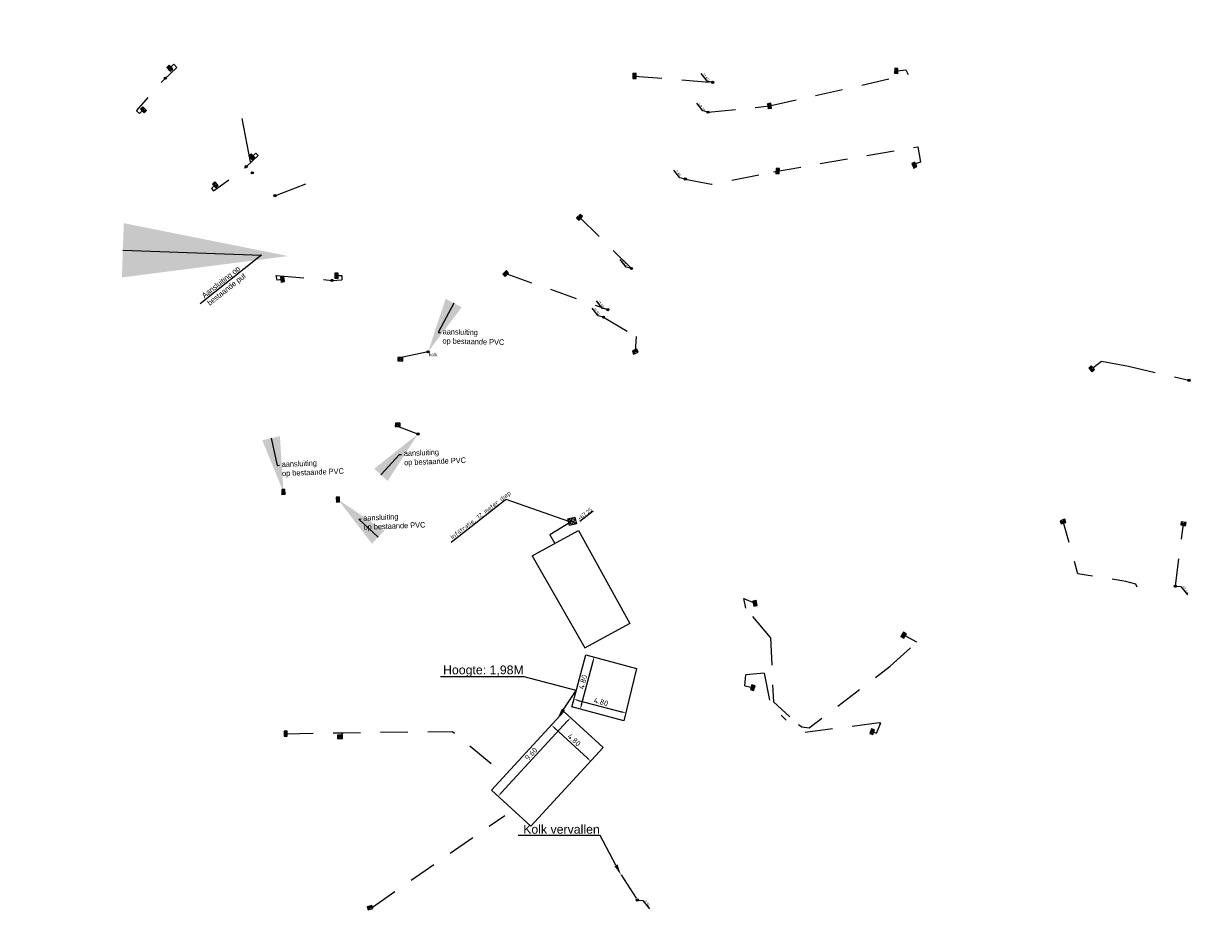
# Model space of a CAD drawing. Header units: inches. Extents: x 0 to 191500, y 0 to 342750.
# Tile 219 of 256: x 185740 to 185847, y 332750 to 332832. Entities that reach past the tile are written whole.
import ezdxf
from ezdxf import colors
from ezdxf.entities.mleader import LeaderData, LeaderLine
from ezdxf.enums import TextEntityAlignment as Align
from ezdxf.math import Vec2, Vec3

# ---------------------------------------------------------------- set-up
doc = ezdxf.new("R2010")
doc.units = ezdxf.units.IN
doc.header["$MEASUREMENT"] = 0
for name, pattern in [('RI-GWA_HUISAANSLUITING', [23, 4, -1.8, 2.6, -1.8, 4.6, -1.8, 4.6, -1.8]), ('RI-HWA_HUISAANSLUITING', [4.8, 3, -1.8]), ('RI-HWA_KOLKAANSLUITING', [4.3, 2.5, -1.8])]:
    doc.linetypes.add(name, pattern=pattern)
doc.layers.get('0').update_dxf_attribs({"lineweight": 20})
doc.layers.get('DefPoints').update_dxf_attribs({"lineweight": 20})
for name, color, linetype, lineweight in [('ECW', 150, 'Continuous', 20), ('N-WE-RI-GWA_HUISAANSLUITING_PVC_160-G', 30, 'RI-GWA_HUISAANSLUITING', 20), ('N-WE-RI-HWA-MAATVOERING-T25', 151, 'Continuous', 20), ('N-WE-RI-HWA_HUISAANSLUITING_PVC_160-G', 150, 'RI-HWA_HUISAANSLUITING', 20), ('N-WE-RI-HWA_INFILTRATIE', 4, 'Continuous', 20), ('N-WE-RI-HWA_KOLK-S', 150, 'Continuous', 20), ('N-WE-RI-HWA_KOLKAANSLUITING_PVC_160-G', 150, 'RI-HWA_KOLKAANSLUITING', 20), ('N-WE-RI-INLAAT', 7, 'Continuous', 20), ('Tekst algemeen', 7, 'Continuous', 20)]:
    doc.layers.add(name, color=color, linetype=linetype, lineweight=lineweight)
doc.layers.add('N-WE-RI-HWA_TRANSPORTLEIDING_TRANSPORTLEIDING_Beton400_IT', color=150, linetype='Continuous')
doc.styles.add('BAM', font='arial.ttf', dxfattribs={"height": 1.5})
doc.styles.add('ISO', font='isocpeur.ttf', dxfattribs={"height": 2.5})
doc.styles.add('NLCS-ISO', font='txt')
doc.styles.add('NLCS-ISO-M100-T25', font='txt', dxfattribs={"height": 0.25})
doc.styles.add('NLCS-ISO-M200-T25', font='txt', dxfattribs={"height": 0.5})
doc.dimstyles.new('M200T25-PIJL', dxfattribs={"dimscale": 0.2, "dimtxt": 2.5, "dimasz": 2, "dimexe": 1, "dimexo": 0.25, "dimgap": 0.75, "dimtad": 1, "dimzin": 0, "dimdsep": 46, "dimtxsty": 'NLCS-ISO', "dimcen": 0, "dimdle": 1, "dimse1": 1, "dimse2": 1, "dimclrt": 2, "dimazin": 0, "dimtfac": 1, "dimtdec": 4, "dimtmove": 2, "dimatfit": 3, "dimfxl": 1, "dimtolj": 1, "dimtzin": 0, "dimarcsym": 0})
picture_1 = doc.add_image_def('image1.ecw', size_in_pixel=(220000, 285000))

# ---------------------------------------------------------------- blocks, each defined once
blk = doc.blocks.new('N-SRI-KOLK_STRAAT_450X300-SO')
h = blk.add_hatch(color=256)
h.dxf.hatch_style = 1
h.paths.add_polyline_path([(0, 0.75), (-1.125, 1.5), (-1.125, 0)])
h.paths.add_polyline_path([(1.125, 1.5), (0, 0.75), (1.125, 0)])
for p, q in [((-1.125, 0), (1.125, 1.5)), ((1.125, 0), (-1.125, 1.5))]:
    blk.add_line(p, q)
at = {"flags": 128}
blk.add_lwpolyline([(-1.125, 0), (1.125, 0), (1.125, 1.5), (-1.125, 1.5)], close=True, dxfattribs=at)
blk = doc.blocks.new('*D5264')
at = {"layer": 'DefPoints', "color": 0, "transparency": 16777216}
for p in [(185787.96, 332770.16, 64.33), (185789.31, 332768.9), (185781.38, 332763.03, 64.33)]:
    blk.add_point(p, dxfattribs=at)
at = {"layer": 'N-WE-RI-HWA-MAATVOERING-T25', "color": 0, "lineweight": -2, "transparency": 16777216}
blk.add_line((185783, 332762.07), (185789.04, 332768.61), dxfattribs=at)
at = {"layer": 'N-WE-RI-HWA-MAATVOERING-T25', "color": 0, "transparency": 16777216}
for points in [[(185788.99, 332768.65), (185789.09, 332768.56), (185789.31, 332768.9)], [(185782.96, 332762.11), (185783.05, 332762.02), (185782.73, 332761.77)]]:
    blk.add_solid(points, dxfattribs=at)
at = {"layer": 'N-WE-RI-HWA-MAATVOERING-T25', "color": 0, "transparency": 16777216, "insert": (185785.73, 332765.61), "char_height": 0.5, "attachment_point": 5, "rotation": 47.2973, "style": 'NLCS-ISO'}
blk.add_mtext('\\A1;9.60', dxfattribs=at)
blk = doc.blocks.new('*D5265')
at = {"layer": 'DefPoints', "color": 0, "transparency": 16777216}
for p in [(185788.71, 332769.46, 64.33), (185792.28, 332766.19, 64.33), (185791.14, 332764.95)]:
    blk.add_point(p, dxfattribs=at)
at = {"layer": 'N-WE-RI-HWA-MAATVOERING-T25', "color": 0, "lineweight": -2, "transparency": 16777216}
blk.add_line((185787.87, 332767.95), (185790.85, 332765.22), dxfattribs=at)
at = {"layer": 'N-WE-RI-HWA-MAATVOERING-T25', "color": 0, "transparency": 16777216}
for points in [[(185787.92, 332768), (185787.83, 332767.9), (185787.58, 332768.22)], [(185790.89, 332765.27), (185790.8, 332765.17), (185791.14, 332764.95)]]:
    blk.add_solid(points, dxfattribs=at)
at = {"layer": 'N-WE-RI-HWA-MAATVOERING-T25', "color": 0, "transparency": 16777216, "insert": (185789.63, 332766.88), "char_height": 0.5, "attachment_point": 5, "rotation": 317.4954, "style": 'NLCS-ISO'}
blk.add_mtext('\\A1;4.80', dxfattribs=at)
blk = doc.blocks.new('*D5266')
at = {"layer": 'DefPoints', "color": 0, "transparency": 16777216}
for p in [(185789.43, 332769.88, 66.36), (185794.32, 332769.33), (185794.13, 332768.63, 66.36)]:
    blk.add_point(p, dxfattribs=at)
at = {"layer": 'N-WE-RI-HWA-MAATVOERING-T25', "color": 0, "lineweight": -2, "transparency": 16777216}
blk.add_line((185790, 332770.47), (185793.93, 332769.43), dxfattribs=at)
at = {"layer": 'N-WE-RI-HWA-MAATVOERING-T25', "color": 0, "transparency": 16777216}
for points in [[(185790.02, 332770.54), (185789.99, 332770.41), (185789.62, 332770.58)], [(185793.95, 332769.5), (185793.91, 332769.37), (185794.32, 332769.33)]]:
    blk.add_solid(points, dxfattribs=at)
at = {"layer": 'N-WE-RI-HWA-MAATVOERING-T25', "color": 0, "transparency": 16777216, "insert": (185792.07, 332770.34), "char_height": 0.5, "attachment_point": 5, "rotation": 345.1414, "style": 'NLCS-ISO'}
blk.add_mtext('\\A1;4.80', dxfattribs=at)
blk = doc.blocks.new('*D5267')
at = {"layer": 'DefPoints', "color": 0, "transparency": 16777216}
for p in [(185790.69, 332774.62, 66.36), (185791.45, 332774.42), (185789.43, 332769.88, 66.36)]:
    blk.add_point(p, dxfattribs=at)
at = {"layer": 'N-WE-RI-HWA-MAATVOERING-T25', "color": 0, "lineweight": -2, "transparency": 16777216}
blk.add_line((185790.29, 332770.07), (185791.35, 332774.03), dxfattribs=at)
at = {"layer": 'N-WE-RI-HWA-MAATVOERING-T25', "color": 0, "transparency": 16777216}
for points in [[(185791.28, 332774.05), (185791.41, 332774.02), (185791.45, 332774.42)], [(185790.23, 332770.08), (185790.36, 332770.05), (185790.19, 332769.68)]]:
    blk.add_solid(points, dxfattribs=at)
at = {"layer": 'N-WE-RI-HWA-MAATVOERING-T25', "color": 0, "transparency": 16777216, "insert": (185790.43, 332772.15), "char_height": 0.5, "attachment_point": 5, "rotation": 75.1414, "style": 'NLCS-ISO'}
blk.add_mtext('\\A1;4.80', dxfattribs=at)
blk = doc.blocks.new('SRI-HULP_INFILTRATIEVOORZIENING-SO')
at = {"color": 0, "linetype": 'ByBlock', "lineweight": 18}
blk.add_lwpolyline([(-0.8, 0.8), (0.8, 0.8), (0.8, -0.8), (-0.8, -0.8)], close=True, dxfattribs=at)
for centre in [(-0.6, 0.6), (-0.2, 0.2), (0.2, 0.6), (0.6, 0.2), (-0.6, -0.2), (-0.2, -0.6), (0.2, -0.2), (0.6, -0.6)]:
    blk.add_circle(centre, 0.16, dxfattribs=at)
at = {"color": 0, "linetype": 'ByBlock', "lineweight": 18, "style": 'NLCS-ISO', "flags": 1}
for tag, p in [('TYPE', (1.5, 0)), ('OMSCHRIJVING', (1.5, -3)), ('LABEL', (1.5, -1.5))]:
    blk.add_attdef(tag, p, '', height=1, dxfattribs=at)
blk = doc.blocks.new('A$C2C270354')
h = blk.add_hatch(color=256)
h.dxf.hatch_style = 1
edge = h.paths.add_edge_path()
edge.add_arc((0, 0), 0.1, 0, 360)
blk.add_circle((0, 0), 0.1)

msp = doc.modelspace()

# ---------------------------------------------------------------- linework, layer by layer
at = {"layer": 'N-WE-RI-GWA_HUISAANSLUITING_PVC_160-G', "elevation": 67.925, "flags": 128}
msp.add_lwpolyline([(185759.45964, 332823.30686), (185760.409, 332818.37886)], dxfattribs=at)
at = {"layer": 'N-WE-RI-HWA-MAATVOERING-T25', "flags": 128}
for points, elevation in [([(185802.20613, 332826.59567), (185801.7208, 332826.70803), (185801.17252, 332827.39578)], -0.181), ([(185794.83615, 332809.70037), (185794.35083, 332809.81273), (185793.80255, 332810.50048)], -0.125), ([(185792.68964, 332805.96247), (185792.20431, 332806.07483), (185791.65603, 332806.76258)], -0.148), ([(185844.22103, 332780.8495), (185844.7243, 332780.81593), (185845.31309, 332780.06318)], 0.76373), ([(185795.37285, 332752.34418), (185795.87612, 332752.31062), (185796.46491, 332751.55787)], 69.75138)]:
    msp.add_lwpolyline(points, dxfattribs=dict(at, elevation=elevation))
for points in [[(185801.79054, 332823.89916), (185801.30522, 332824.01152), (185800.75694, 332824.69927)], [(185799.71868, 332817.81699), (185799.23336, 332817.92935), (185798.68508, 332818.6171)], [(185792.29814, 332805.28072), (185791.81281, 332805.39308), (185791.26453, 332806.08083)]]:
    msp.add_lwpolyline(points, dxfattribs=at)
at = {"layer": 'N-WE-RI-HWA_HUISAANSLUITING_PVC_160-G', "elevation": 66.853, "flags": 128}
msp.add_lwpolyline([(185762.472, 332816.305), (185765.99351, 332817.64658)], dxfattribs=at)
at = {"layer": 'N-WE-RI-HWA_INFILTRATIE'}
for p, q in [((185785.821, 332783.588, 66.318), (185790.04, 332785.906, 66.304)), ((185790.04, 332785.906, 66.304), (185794.68062, 332777.46748, 66.31514)), ((185785.821, 332783.588, 66.318), (185790.59007, 332775.25728, 65.24346)), ((185790.59007, 332775.25728, 65.24346), (185794.716, 332777.48, 66.323))]:
    msp.add_line(p, q, dxfattribs=at)
at = {"layer": 'N-WE-RI-HWA_INFILTRATIE', "flags": 128}
for points, elevation in [([(185789.429, 332769.868), (185790.69, 332774.621), (185795.293, 332773.382), (185794.132, 332768.633), (185789.43216, 332769.8799)], 66.363), ([(185792.275, 332766.188), (185788.707, 332769.458), (185782.127, 332762.328), (185785.695, 332759.058)], 64.326)]:
    msp.add_lwpolyline(points, close=True, dxfattribs=dict(at, elevation=elevation))
at = {"layer": 'N-WE-RI-HWA_KOLKAANSLUITING_PVC_160-G'}
for p, q in [((185819.02388, 332827.64088), (185819.7479, 332827.74659)), ((185819.7479, 332827.74659), (185819.951, 332827.306, 69.205)), ((185820.832, 332820.751, 67.061), (185821.08632, 332819.34435)), ((185821.08632, 332819.34435), (185820.61892, 332819.19051)), ((185836.7214, 332800.68719, 66.882), (185837.51194, 332801.28285)), ((185837.51194, 332801.28285), (185839.947, 332800.825, 67.145)), ((185805.03383, 332779.73688), (185806.04383, 332779.29171)), ((185805.20781, 332778.85046), (185805.034, 332779.737, 67.186)), ((185807.466, 332776.185, 69.24), (185805.20781, 332778.85046)), ((185818.325, 332773.585, 69.169), (185820.75603, 332775.77662)), ((185805.12339, 332771.79556), (185805.20353, 332772.78393)), ((185806.887, 332772.953, 69.211), (185805.20353, 332772.78393)), ((185805.12339, 332771.79556), (185805.84407, 332771.63657)), ((185817.336, 332768.434, 70.911), (185817.48194, 332768.43169)), ((185793.892, 332754.618, 69.783), (185795.37285, 332752.34418, 69.75138))]:
    msp.add_line(p, q, dxfattribs=at)
at = {"layer": 'N-WE-RI-HWA_KOLKAANSLUITING_PVC_160-G', "flags": 128}
for points in [[(185752.91994, 332827.89728), (185753.27934, 332828.24488), (185753.54647, 332827.96565)], [(185801.79099, 332823.89906), (185807.35285, 332824.45938)], [(185807.74137, 332818.4875), (185820.83195, 332820.75099)], [(185799.71913, 332817.81689), (185802.10256, 332817.3483), (185802.10256, 332817.3483), (185807.74137, 332818.4875)], [(185763.15211, 332808.71015), (185762.65763, 332808.63611), (185762.59176, 332809.07597)], [(185768.04782, 332809.05021), (185768.54779, 332809.05546), (185768.54942, 332808.66053)], [(185792.29859, 332805.28061), (185795.2524, 332803.53139)], [(185795.2524, 332803.53139), (185795.1823, 332802.15259)], [(185776.37089, 332802.1337), (185773.85157, 332801.60675)], [(185775.45189, 332794.6637), (185773.61587, 332795.34806)], [(185840.73606, 332780.77028), (185840.61631, 332781.04383), (185839.71506, 332781.28188), (185835.35173, 332781.96297), (185834.15755, 332786.29699), (185834.01785, 332786.71026)], [(185820.75603, 332775.77662), (185819.68032, 332776.32345)], [(185816.81571, 332767.59559), (185817.08106, 332767.51114), (185817.48194, 332768.43169)]]:
    msp.add_lwpolyline(points, dxfattribs=at)
for points, elevation in [([(185750.53783, 332824.11119), (185750.17843, 332823.76358), (185749.89462, 332824.02404), (185749.91496, 332824.04718), (185752.375, 332826.845), (185753.54647, 332827.96565)], 66.741), ([(185795.11289, 332827.1737), (185802.20658, 332826.59557)], -0.181), ([(185807.359, 332824.46), (185819.951, 332827.306)], 69.205), ([(185757.05653, 332817.30135), (185756.69713, 332816.95374), (185756.89953, 332816.74133), (185759.854, 332818.945), (185760.94107, 332819.94618), (185760.72358, 332820.18233), (185760.36418, 332819.83472)], 66.882), ([(185790.12089, 332814.3497), (185794.8366, 332809.70027)], -0.125), ([(185762.59176, 332809.07597), (185767.64, 332808.613), (185768.54942, 332808.66053)], 67.07), ([(185783.41589, 332809.2387), (185792.69009, 332805.96236)], -0.148), ([(185839.947, 332800.825), (185845.447, 332799.542)], 67.145), ([(185844.21872, 332780.84297), (185844.94689, 332786.5157)], -0.316), ([(185807.466, 332776.185), (185807.72, 332770.355)], 69.24), ([(185809.99639, 332768.27381), (185810.293, 332768.073), (185810.962, 332767.968), (185818.325, 332773.585)], 69.169), ([(185806.887, 332772.953), (185807.451, 332770.08), (185808.89083, 332768.6795)], 69.211), ([(185807.72, 332770.355), (185809.20929, 332768.99432)], 69.2), ([(185817.336, 332768.434), (185810.343, 332767.537), (185809.81245, 332768.05305)], 70.911), ([(185763.44189, 332767.4467), (185768.66689, 332767.5427), (185778.57889, 332767.6497), (185783.23889, 332763.7997)], 0.322), ([(185768.372, 332767.145), (185768.66689, 332767.53729)], 67.61), ([(185771.31077, 332751.70928), (185783.3292, 332760.02527)], 67.925)]:
    msp.add_lwpolyline(points, dxfattribs=dict(at, elevation=elevation))
at = {"layer": 'N-WE-RI-HWA_TRANSPORTLEIDING_TRANSPORTLEIDING_Beton400_IT'}
for p, q in [((185789.45, 332786.74, 67.276), (185787.41257, 332785.51958)), ((185787.41257, 332785.51958), (185787.889, 332784.7242, 66.31114))]:
    msp.add_line(p, q, dxfattribs=at)

# ---------------------------------------------------------------- block references
at = {"layer": 'N-WE-RI-HWA_INFILTRATIE', "xscale": 0.4, "yscale": 0.4, "zscale": 0.4, "rotation": 13.806201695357}
msp.add_blockref('SRI-HULP_INFILTRATIEVOORZIENING-SO', (185789.45, 332786.74, 67.276), dxfattribs=at)
at = {"layer": 'N-WE-RI-HWA_KOLK-S'}
for p, xscale, yscale, zscale, rotation in [((185752.81213, 332827.79299), 0.2, 0.2, 0.2, 314.0445811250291), ((185795.26286, 332827.17646, -0.181), 0.2, 0.2, 0.2, 91.05166336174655), ((185818.72405, 332827.65088), 0.2000000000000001, 0.2000000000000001, 0.2000000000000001, 268.0891622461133), ((185750.43001, 332824.0069, 66.741), 0.2, 0.2, 0.2, 314.0445811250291), ((185807.21021, 332824.44098), 0.2, 0.2, 0.2, 277.2864329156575), ((185760.25636, 332819.73043, 66.882), 0.2, 0.2, 0.2, 314.0445811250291), ((185807.95754, 332818.54672), 0.2, 0.2, 0.2, 269.1580480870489), ((185820.37545, 332819.0222), 0.2000000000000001, 0.2000000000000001, 0.2000000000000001, 295.2679565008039), ((185756.94871, 332817.19706, 66.882), 0.2, 0.2, 0.2, 314.0445811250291), ((185790.22962, 332814.24637, -0.125), 0.2, 0.2, 0.2, 46.45715117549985), ((185763.00377, 332808.68794), 0.2000000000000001, 0.2000000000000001, 0.2000000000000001, 278.5159759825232), ((185767.89782, 332809.04864), 0.2000000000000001, 0.2000000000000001, 0.2000000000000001, 270.6009489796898), ((185783.5183, 332809.12911, -0.148), 0.2, 0.2, 0.2, 43.0592209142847), ((185773.85178, 332801.30664, 67.004), 0.2000000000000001, 0.2000000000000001, 0.2000000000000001, 358.4174667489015), ((185795.23971, 332802.01401), 0.2000000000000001, 0.2000000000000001, 0.2000000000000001, 22.50458919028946), ((185836.50576, 332800.47863, 66.882), 0.2, 0.2, 0.2, 314.0445811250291), ((185773.62413, 332795.64794, 67.009), 0.2000000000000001, 0.2000000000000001, 0.2000000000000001, 178.4237780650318), ((185763.08595, 332789.40535, -0.088), 0.2000000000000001, 0.2000000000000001, 0.2000000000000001, 271.664001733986), ((185768.04189, 332788.71667, -0.136), 0.2000000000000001, 0.2000000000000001, 0.2000000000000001, 270.3957921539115), ((185833.97333, 332786.85526), 0.2000000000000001, 0.2000000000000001, 0.2000000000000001, 197.4028638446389), ((185844.97531, 332786.66494, -0.316), 0.2, 0.2, 0.2, 169.6069308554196), ((185806.19041, 332779.32359), 0.2000000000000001, 0.2000000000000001, 0.2000000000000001, 102.268241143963), ((185819.41779, 332776.46906), 0.2000000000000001, 0.2000000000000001, 0.2000000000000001, 238.9112229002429), ((185805.70051, 332771.68006), 0.2, 0.2, 0.2, 253.144764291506), ((185763.59189, 332767.44636, 0.322), 0.2000000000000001, 0.2000000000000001, 0.2000000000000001, 89.86792411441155), ((185768.37903, 332767.00319, 67.61), 0.2000000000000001, 0.2000000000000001, 0.2000000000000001, 0.2464131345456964), ((185816.82643, 332767.58763), 0.2000000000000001, 0.2000000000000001, 0.2000000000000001, 70.68808686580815), ((185771.13419, 332751.50448, 67.925), 0.2000000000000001, 0.2000000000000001, 0.2000000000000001, 15.54052658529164)]:
    msp.add_blockref('N-SRI-KOLK_STRAAT_450X300-SO', p, dxfattribs=dict(at, xscale=xscale, yscale=yscale, zscale=zscale, rotation=rotation))
at = {"layer": 'N-WE-RI-INLAAT', "rotation": 0.06357443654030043}
for p in [(185752.51937, 332826.98311, 66.741), (185802.20658, 332826.59557, -0.181), (185801.79099, 332823.89906), (185759.854, 332818.945, 66.882), (185760.409, 332818.38707, 67.925), (185799.71913, 332817.81689), (185762.472, 332816.305, 66.853), (185794.8366, 332809.70027, -0.125), (185767.64, 332808.613, 67.07), (185792.69009, 332805.96236, -0.148), (185792.29859, 332805.28061), (185776.37089, 332802.1337, -0.18), (185845.447, 332799.542, 66.681), (185775.45189, 332794.6637, -0.27), (185844.21872, 332780.84297, -0.206), (185795.37285, 332752.34418, 69.75138)]:
    msp.add_blockref('A$C2C270354', p, dxfattribs=at)

# ---------------------------------------------------------------- texts
at = {"layer": 'N-WE-RI-HWA-MAATVOERING-T25', "style": 'NLCS-ISO-M100-T25'}
for s, p in [('11.65', (185801.2598, 332827.28631, -0.181)), ('49.19', (185800.84421, 332824.5898)), ('2.81', (185798.77235, 332818.50763)), ('6.82', (185793.88982, 332810.39101, -0.125)), ('11.12', (185791.7433, 332806.65311, -0.148)), ('11.91', (185791.3518, 332805.97136)), ('17.44', (185844.79121, 332780.73055, -1.73227)), ('2.94', (185795.94303, 332752.22524, 67.25538))]:
    msp.add_text(s, height=0.25, rotation=308.56, dxfattribs=at).set_placement(p)
at = {"layer": 'N-WE-RI-HWA-MAATVOERING-T25', "insert": (185790.11725, 332786.79484), "char_height": 0.36, "attachment_point": 7, "rotation": 38.0479168, "style": 'ISO'}
msp.add_mtext('{\\L\\C256;+67.25}', dxfattribs=at)
at = {"layer": 'Tekst algemeen'}
msp.add_text('kolk', height=0.3, dxfattribs=at).set_placement((185776.471, 332802.034, 67.223), align=Align.TOP_LEFT)

# ---------------------------------------------------------------- dimensions: what is measured, and where the dimension line sits
at = {"layer": 'N-WE-RI-HWA-MAATVOERING-T25'}
for p1, p2, distance, text, picture, middle in [((185789.43216, 332769.8799, 66.363), (185790.69, 332774.621, 66.363), -0.78529, '4.80', '*D5267', (185790.43349, 332772.15165)), ((185781.37508, 332763.02594, 64.326), (185787.95508, 332770.15594, 64.326), -1.84822, '9.60', '*D5264', (185785.72935, 332765.60877)), ((185789.43216, 332769.8799, 66.363), (185794.132, 332768.633, 66.363), 0.72054, '4.80', '*D5266', (185792.06942, 332770.33952)), ((185788.707, 332769.458, 64.326), (185792.275, 332766.188, 64.326), -1.67503, '4.80', '*D5265', (185789.62953, 332766.88302))]:
    dim = msp.add_aligned_dim(p1=p1, p2=p2, distance=distance, text=text, dimstyle='M200T25-PIJL', override={"dimclrt": 0}, dxfattribs=at)
    dim.commit()
    dim.dimension.update_dxf_attribs({"geometry": picture, "text_midpoint": middle})

# ---------------------------------------------------------------- pictures from other files: only their frames are drawn
at = {"layer": 'ECW'}
image = msp.add_image(picture_1, insert=(180500, 328500), size_in_units=(11000, 14250), dxfattribs=at)
image.dxf.flags = 7

# ---------------------------------------------------------------- leaders
at = {"layer": 'Tekst algemeen'}
ml = msp.add_multileader_mtext('Standard', dxfattribs=at)
ml.set_content('Grindkoffer', color=256)
ml.set_leader_properties()
ml.build(insert=Vec2(0, 0))
ml.multileader.update_dxf_attribs({"text_right_attachment_type": 6, "dogleg_length": 0.2, "arrow_head_size": 5})
ctx = ml.context
ctx.base_point, ctx.char_height, ctx.arrow_head_size, ctx.landing_gap_size, ctx.plane_origin, ctx.plane_x_axis, ctx.plane_y_axis = Vec3(185789.34017, 332982.33236), 0.5, 5, 0.2, Vec3(185787.00548, 332984.05412), Vec3(0.995206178, 0.097799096), Vec3(-0.097799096, 0.995206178)
ctx.right_attachment = 6
notes = []
notes.append((ctx, [(0, (0, 0, 0), (0, 0), (1, 0), 1, [])]))
ctx.mtext.insert, ctx.mtext.text_direction, ctx.mtext.rotation, ctx.mtext.flow_direction = Vec3(185789.51476, 332982.60072), Vec3(0.995206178, 0.097799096), 0.097955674, 5
ml = msp.add_multileader_mtext('Standard', dxfattribs=at)
ml.set_content('Aansluiting op\\P bestaande put', color=256)
ml.set_leader_properties()
ml.build(insert=Vec2(0, 0))
ml.multileader.update_dxf_attribs({"text_right_attachment_type": 6, "dogleg_length": 0.3, "arrow_head_size": 15})
ctx = ml.context
ctx.base_point, ctx.char_height, ctx.arrow_head_size, ctx.plane_origin, ctx.plane_x_axis, ctx.plane_y_axis = Vec3(185752.3257, 332804.24142), 0.5, 15, Vec3(185762.4052, 332810.01077), Vec3(0.782608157, 0.622514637), Vec3(-0.622514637, 0.782608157)
ctx.right_attachment, ctx.text_align_type = 6, 2
notes.append((ctx, [(1, (1, 1, 0), (185761.24625, 332810.91121), (-0.782608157, -0.622514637), 0.3, [(0, [(185763.65203, 332810.82749)], 0, [])])]))
ctx.mtext.insert, ctx.mtext.text_direction, ctx.mtext.rotation, ctx.mtext.alignment, ctx.mtext.flow_direction = Vec3(185759.04858, 332809.97937), Vec3(0.782608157, 0.622514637), 0.671951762, 3, 5
ml = msp.add_multileader_mtext('Standard', dxfattribs=at)
ml.set_content('aansluiting\\Pop bestaande PVC', color=256)
ml.set_leader_properties()
ml.build(insert=Vec2(0, 0))
ml.multileader.update_dxf_attribs({"text_right_attachment_type": 6, "dogleg_length": 0.2, "arrow_head_size": 5})
ctx = ml.context
ctx.base_point, ctx.char_height, ctx.arrow_head_size, ctx.landing_gap_size, ctx.plane_origin, ctx.plane_x_axis, ctx.plane_y_axis = Vec3(185777.49277, 332803.88402), 0.5, 5, 0.2, Vec3(185775.38061, 332805.87249), Vec3(0.999761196, -0.021852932), Vec3(0.021852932, 0.999761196)
ctx.right_attachment = 6
notes.append((ctx, [(0, (1, 1, 0), (185777.29282, 332803.88839), (0.999761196, -0.021852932), 0.2, [(0, [(185776.37089, 332802.1337)], 0, [])])]))
ctx.mtext.insert, ctx.mtext.text_direction, ctx.mtext.rotation, ctx.mtext.flow_direction = Vec3(185777.7, 332804.2129), Vec3(0.999761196, -0.021852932), 6.261330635, 5
ml = msp.add_multileader_mtext('Standard', dxfattribs=at)
ml.set_content('aansluiting\\Pop bestaande PVC', color=256)
ml.set_leader_properties()
ml.build(insert=Vec2(0, 0))
ml.multileader.update_dxf_attribs({"text_right_attachment_type": 6, "dogleg_length": 0.2, "arrow_head_size": 5})
ctx = ml.context
ctx.base_point, ctx.char_height, ctx.arrow_head_size, ctx.landing_gap_size, ctx.plane_origin, ctx.plane_x_axis, ctx.plane_y_axis = Vec3(185762.88304, 332791.82854), 0.5, 5, 0.2, Vec3(185759.48976, 332789.35703), Vec3(0.999210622, 0.039725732), Vec3(-0.039725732, 0.999210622)
ctx.right_attachment = 6
notes.append((ctx, [(0, (1, 1, 0), (185762.6832, 332791.8206), (0.999210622, 0.039725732), 0.2, [(0, [(185763.23589, 332789.4097)], 0, [])])]))
ctx.mtext.insert, ctx.mtext.text_direction, ctx.mtext.rotation, ctx.mtext.flow_direction = Vec3(185763.06964, 332792.16956), Vec3(0.999210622, 0.039725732), 0.039736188, 5
ml = msp.add_multileader_mtext('Standard', dxfattribs=at)
ml.set_content('aansluiting\\Pop bestaande PVC', color=256)
ml.set_leader_properties()
ml.build(insert=Vec2(0, 0))
ml.multileader.update_dxf_attribs({"text_right_attachment_type": 6, "dogleg_length": 0.2, "arrow_head_size": 5})
ctx = ml.context
ctx.base_point, ctx.char_height, ctx.arrow_head_size, ctx.landing_gap_size, ctx.plane_origin, ctx.plane_x_axis, ctx.plane_y_axis = Vec3(185773.9684, 332792.81557), 0.5, 5, 0.2, Vec3(185771.73786, 332794.67026), Vec3(0.999210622, 0.039725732), Vec3(-0.039725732, 0.999210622)
ctx.right_attachment = 6
notes.append((ctx, [(0, (1, 1, 0), (185773.76856, 332792.80762), (0.999210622, 0.039725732), 0.2, [(0, [(185775.45189, 332794.6637)], 0, [])])]))
ctx.mtext.insert, ctx.mtext.text_direction, ctx.mtext.rotation, ctx.mtext.flow_direction = Vec3(185774.155, 332793.15659), Vec3(0.999210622, 0.039725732), 0.039736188, 5
ml = msp.add_multileader_mtext('Standard', dxfattribs=at)
ml.set_content('aansluiting\\Pop bestaande PVC', color=256)
ml.set_leader_properties()
ml.build(insert=Vec2(0, 0))
ml.multileader.update_dxf_attribs({"text_right_attachment_type": 6, "dogleg_length": 0.2, "arrow_head_size": 5})
ctx = ml.context
ctx.base_point, ctx.char_height, ctx.arrow_head_size, ctx.landing_gap_size, ctx.plane_origin, ctx.plane_x_axis, ctx.plane_y_axis = Vec3(185770.28486, 332786.95074), 0.5, 5, 0.2, Vec3(185763.70656, 332788.33972), Vec3(0.999210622, 0.039725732), Vec3(-0.039725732, 0.999210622)
ctx.right_attachment = 6
notes.append((ctx, [(0, (1, 1, 0), (185770.08502, 332786.9428), (0.999210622, 0.039725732), 0.2, [(0, [(185768.19189, 332788.7177)], 0, [])])]))
ctx.mtext.insert, ctx.mtext.text_direction, ctx.mtext.rotation, ctx.mtext.flow_direction = Vec3(185770.47146, 332787.29176), Vec3(0.999210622, 0.039725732), 0.039736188, 5
ml = msp.add_multileader_mtext('Standard', dxfattribs=at)
ml.set_content('Infiltratie, 12 meter diep', color=256, style='NLCS-ISO-M200-T25')
ml.set_leader_properties(color=256, linetype='ByLayer', lineweight=-1)
ml.build(insert=Vec2(0, 0))
ml.multileader.update_dxf_attribs({"text_left_attachment_type": 6, "text_right_attachment_type": 6, "dogleg_length": 0.5, "arrow_head_size": 0.1, "scale": 0.2})
ctx = ml.context
ctx.base_point, ctx.scale, ctx.char_height, ctx.arrow_head_size, ctx.landing_gap_size, ctx.plane_origin, ctx.plane_x_axis, ctx.plane_y_axis = Vec3(185777.39469, 332784.00593), 0.2, 0.4, 0.1, 0.036, Vec3(185789.33771, 332786.65813), Vec3(0.790155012, 0.612907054), Vec3(-0.612907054, 0.790155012)
ctx.left_attachment, ctx.right_attachment = 6, 6
notes.append((ctx, [(0, (1, 1, 0), (185783.46052, 332788.71108), (-0.790155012, -0.612907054), 0.1, [(0, [(185789.33771, 332786.65813)], 0, [])])]))
ctx.mtext.insert, ctx.mtext.text_direction, ctx.mtext.rotation, ctx.mtext.flow_direction = Vec3(185778.34083, 332785.39793), Vec3(0.790155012, 0.612907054), 0.659734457, 5
ml = msp.add_multileader_mtext('Standard', dxfattribs=at)
ml.set_content('Hoogte: 1,98M', color=256, style='BAM')
ml.set_leader_properties()
ml.build(insert=Vec2(0, 0))
ml.multileader.update_dxf_attribs({"text_right_attachment_type": 6, "dogleg_length": 0.2, "arrow_head_size": 1})
ctx = ml.context
ctx.base_point, ctx.char_height, ctx.arrow_head_size, ctx.landing_gap_size, ctx.plane_origin = Vec3(185777.72844, 332773.12786, 64.326), 0.8, 1, 0, Vec3(185788.707, 332769.458, 64.326)
ctx.right_attachment = 6
notes.append((ctx, [(0, (1, 1, 0), (185785.08533, 332772.61026, 64.326), (-1, 0), 0.2, [(2, [(185788.10694, 332768.81332, 64.326), (185789.82912, 332771.37616, 64.326), (185789.82912, 332771.37616, 64.326)], 0, [])])]))
ctx.mtext.insert, ctx.mtext.flow_direction = Vec3(185777.72844, 332773.64546, 64.326), 5
ml = msp.add_multileader_mtext('Standard', dxfattribs=at)
ml.set_content('Kolk vervallen', color=256, style='BAM')
ml.set_leader_properties()
ml.build(insert=Vec2(0, 0))
ml.multileader.update_dxf_attribs({"text_right_attachment_type": 6, "dogleg_length": 0.2, "arrow_head_size": 1})
ctx = ml.context
ctx.base_point, ctx.char_height, ctx.arrow_head_size, ctx.landing_gap_size, ctx.plane_origin = Vec3(185785.00239, 332758.76581, 69.783), 0.8, 1, 0, Vec3(185794.21686, 332754.85138, 69.783)
ctx.right_attachment = 6
notes.append((ctx, [(0, (1, 1, 0), (185792.00076, 332758.21236, 69.783), (-1, 0), 0.2, [(0, [(185793.892, 332754.618, 69.783)], 0, [])])]))
ctx.mtext.insert, ctx.mtext.flow_direction = Vec3(185785.00239, 332759.17236, 69.783), 5
for ctx, leaders in notes:
    for number, flags, end, landing, length, lines in leaders:
        leader = LeaderData()
        leader.index, (leader.has_last_leader_line, leader.has_dogleg_vector, leader.attachment_direction) = number, flags
        leader.last_leader_point, leader.dogleg_vector, leader.dogleg_length = Vec3(end), Vec3(landing), length
        for number, points, colour, breaks in lines:
            line = LeaderLine()
            line.index, line.vertices, line.color, line.breaks = number, Vec3.list(points), colors.encode_raw_color(colour), breaks
            leader.lines.append(line)
        ctx.leaders.append(leader)

doc.saveas('drawing.dxf')
